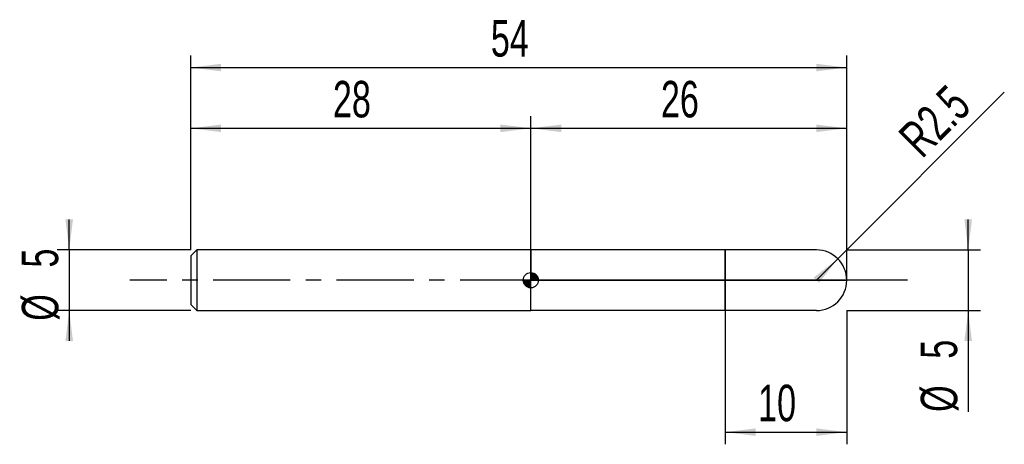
# Model space of a CAD drawing. Extents: x -14.1 to 67, y -13.5 to 21.4.
import ezdxf
from ezdxf.enums import TextEntityAlignment as Align

# ---------------------------------------------------------------- set-up
doc = ezdxf.new("R2010")
doc.units = 0
doc.linetypes.add('CENTER', pattern=[10.16, 6.35, -1.27, 1.27, -1.27])
doc.layers.get('0').update_dxf_attribs({"linetype": 'CONTINUOUS'})
for name, color, linetype in [('1', 4, 'CONTINUOUS'), ('2', 7, 'CONTINUOUS'), ('4', 2, 'CENTER'), ('CUT', 1, 'CONTINUOUS'), ('NOCUT', 7, 'CONTINUOUS'), ('SK1', 4, 'CONTINUOUS'), ('SK2', 7, 'CONTINUOUS'), ('SK4', 2, 'CENTER')]:
    doc.layers.add(name, color=color, linetype=linetype)
doc.dimstyles.new('SLDDIMSTYLE0', dxfattribs={"dimtxt": 3, "dimasz": 2.5, "dimexe": 0, "dimexo": 0.0625, "dimgap": 0.75, "dimtad": 1, "dimrnd": 1e-09, "dimzin": 12, "dimsah": 1, "dimcen": 0.09, "dimazin": 3, "dimtfac": 1, "dimtofl": 0, "dimtmove": 0, "dimatfit": 3})
doc.dimstyles.new('SLDDIMSTYLE1', dxfattribs={"dimtxt": 3, "dimasz": 2.5, "dimexe": 0, "dimexo": 0.0625, "dimgap": 0.75, "dimtad": 1, "dimrnd": 1e-09, "dimzin": 12, "dimsah": 1, "dimcen": 0.09, "dimazin": 3, "dimtfac": 1, "dimtmove": 0, "dimatfit": 3})
doc.dimstyles.new('SLDDIMSTYLE2', dxfattribs={"dimtxt": 3, "dimasz": 2.5, "dimexe": 0, "dimexo": 0.0625, "dimgap": 0.75, "dimtad": 1, "dimrnd": 1e-09, "dimzin": 12, "dimsah": 1, "dimcen": 0, "dimazin": 3, "dimtfac": 1, "dimtofl": 0, "dimtmove": 0, "dimatfit": 3})

# ---------------------------------------------------------------- blocks, each defined once
blk = doc.blocks.new('_D')
at = {"layer": '2'}
for p, q in [((44, -2.5), (44, -13.5)), ((54, -2.5), (54, -13.5)), ((44, -12.5), (54, -12.5))]:
    blk.add_line(p, q, dxfattribs=at)
for points in [[(44, -12.5), (46.5, -12.81), (46.5, -12.19)], [(54, -12.5), (51.5, -12.19), (51.5, -12.81)]]:
    blk.add_solid(points, dxfattribs=at)
at = {"layer": '2', "width": 0.7}
blk.add_text('10', height=3, dxfattribs=at).set_placement((46.708, -12.5), align=Align.BOTTOM_LEFT)
blk = doc.blocks.new('_D_1')
at = {"layer": '2'}
for p, q in [((64, 2.5), (64, 5)), ((54, 2.5), (65, 2.5)), ((64, 2.5), (64, -2.5)), ((54, -2.5), (65, -2.5)), ((64, -2.5), (64, -10.833))]:
    blk.add_line(p, q, dxfattribs=at)
for points in [[(64, 2.5), (64.31, 5), (63.69, 5)], [(64, -2.5), (63.69, -5), (64.31, -5)]]:
    blk.add_solid(points, dxfattribs=at)
at = {"layer": '2', "width": 0.7}
for s, p in [('5', (63.992, -6.459)), ('%%c', (64, -10.833))]:
    blk.add_text(s, height=3, rotation=90, dxfattribs=at).set_placement(p, align=Align.BOTTOM_LEFT)
blk = doc.blocks.new('_D_2')
at = {"layer": '2'}
for q in [(66.973, 15.473), (51.5, 0)]:
    blk.add_line((53.268, 1.768), q, dxfattribs=at)
blk.add_solid([(53.268, 1.768), (51.281, 0.219), (51.719, -0.219)], dxfattribs=at)
at = {"layer": '2', "width": 0.7}
blk.add_text('R2.5', height=3, rotation=45, dxfattribs=at).set_placement((60.832, 9.304), align=Align.BOTTOM_LEFT)
blk = doc.blocks.new('_D_3')
at = {"layer": 'SK2'}
for p, q in [((0, 2.5), (0, 18.5)), ((54, 2.5), (54, 18.5)), ((0, 17.5), (54, 17.5))]:
    blk.add_line(p, q, dxfattribs=at)
for points in [[(0, 17.5), (2.5, 17.19), (2.5, 17.81)], [(54, 17.5), (51.5, 17.81), (51.5, 17.19)]]:
    blk.add_solid(points, dxfattribs=at)
at = {"layer": 'SK2', "width": 0.7}
blk.add_text('54', height=3, dxfattribs=at).set_placement((24.708, 17.5), align=Align.BOTTOM_LEFT)
blk = doc.blocks.new('_D_4')
at = {"layer": 'SK2'}
for p, q in [((0, 2.5), (0, 13.5)), ((28, 2.5), (28, 13.5)), ((0, 12.5), (28, 12.5))]:
    blk.add_line(p, q, dxfattribs=at)
for points in [[(0, 12.5), (2.5, 12.19), (2.5, 12.81)], [(28, 12.5), (25.5, 12.81), (25.5, 12.19)]]:
    blk.add_solid(points, dxfattribs=at)
at = {"layer": 'SK2', "width": 0.7}
blk.add_text('28', height=3, dxfattribs=at).set_placement((11.708, 12.5), align=Align.BOTTOM_LEFT)
blk = doc.blocks.new('_D_5')
at = {"layer": 'SK2'}
for p, q in [((28, 0), (28, 13.5)), ((54, 0), (54, 13.5)), ((28, 12.5), (54, 12.5))]:
    blk.add_line(p, q, dxfattribs=at)
for points in [[(28, 12.5), (30.5, 12.19), (30.5, 12.81)], [(54, 12.5), (51.5, 12.81), (51.5, 12.19)]]:
    blk.add_solid(points, dxfattribs=at)
at = {"layer": 'SK2', "width": 0.7}
blk.add_text('26', height=3, dxfattribs=at).set_placement((38.708, 12.5), align=Align.BOTTOM_LEFT)
blk = doc.blocks.new('_D_6')
at = {"layer": 'SK2'}
for p, q in [((-10, 2.5), (-10, 5)), ((0, 2.5), (-11, 2.5)), ((-10, 2.5), (-10, -2.5)), ((0, -2.5), (-11, -2.5)), ((-10, -2.5), (-10, -5))]:
    blk.add_line(p, q, dxfattribs=at)
for points in [[(-10, 2.5), (-9.69, 5), (-10.31, 5)], [(-10, -2.5), (-10.31, -5), (-9.69, -5)]]:
    blk.add_solid(points, dxfattribs=at)
at = {"layer": 'SK2', "width": 0.7}
for s, p in [('5', (-10.008, 1.041)), ('%%c', (-10, -3.333))]:
    blk.add_text(s, height=3, rotation=90, dxfattribs=at).set_placement(p, align=Align.BOTTOM_LEFT)
blk = doc.blocks.new('*U9')
at = {"color": 0, "linetype": 'CONTINUOUS'}
for points in [[(0, 0), (0, 0.625), (0.122, 0)], [(0.122, 0), (0, 0.625), (0.122, 0.613)], [(0.122, 0), (0.122, 0.613), (0.239, 0)], [(0.239, 0), (0.122, 0.613), (0.239, 0.577)], [(0.239, 0), (0.239, 0.577), (0.347, 0)], [(0.347, 0), (0.239, 0.577), (0.347, 0.52)], [(0.347, 0), (0.347, 0.52), (0.442, 0)], [(0.442, 0), (0.347, 0.52), (0.442, 0.442)], [(0.442, 0), (0.442, 0.442), (0.52, 0)], [(0.52, 0), (0.442, 0.442), (0.52, 0.347)], [(0.52, 0), (0.52, 0.347), (0.577, 0)], [(0.577, 0), (0.52, 0.347), (0.577, 0.239)], [(0.577, 0), (0.577, 0.239), (0.613, 0)], [(0.613, 0), (0.577, 0.239), (0.613, 0.122)], [(0.613, 0), (0.613, 0.122), (0.625, 0)]]:
    blk.add_solid(points, dxfattribs=at)
blk = doc.blocks.new('*U10')
at = {"color": 0, "linetype": 'CONTINUOUS'}
for points in [[(-0.616, -0.109), (-0.625, 0), (-0.616, 0)], [(-0.616, -0.109), (-0.616, 0), (-0.587, -0.214)], [(-0.587, -0.214), (-0.616, 0), (-0.587, 0)], [(-0.587, -0.214), (-0.587, 0), (-0.541, -0.312)], [(-0.541, -0.312), (-0.587, 0), (-0.541, 0)], [(-0.541, -0.312), (-0.541, 0), (-0.479, -0.402)], [(-0.479, -0.402), (-0.541, 0), (-0.479, 0)], [(-0.479, -0.402), (-0.479, 0), (-0.402, -0.479)], [(-0.402, -0.479), (-0.479, 0), (-0.402, 0)], [(-0.402, -0.479), (-0.402, 0), (-0.312, -0.541)], [(-0.312, -0.541), (-0.402, 0), (-0.312, 0)], [(-0.312, -0.541), (-0.312, 0), (-0.214, -0.587)], [(-0.214, -0.587), (-0.312, 0), (-0.214, 0)], [(-0.214, -0.587), (-0.214, 0), (-0.109, -0.616)], [(-0.109, -0.616), (-0.214, 0), (-0.109, 0)], [(-0.109, -0.616), (-0.109, 0), (0, -0.625)], [(0, -0.625), (-0.109, 0), (0, 0)]]:
    blk.add_solid(points, dxfattribs=at)
blk = doc.blocks.new('SW_DOWELSYMBOL_0')
at = {"layer": 'SK1', "color": 0}
blk.add_circle((0, 0), 0.625, dxfattribs=at)
at = {"color": 0, "linetype": 'CONTINUOUS'}
for name in ['*U10', '*U9']:
    blk.add_blockref(name, (0, 0), dxfattribs=at)

msp = doc.modelspace()

# ---------------------------------------------------------------- linework, layer by layer
at = {"layer": '1'}
for p, q in [((44, 2.5), (28, 2.5)), ((28, 2.5), (28, 0)), ((51.5, 2.5), (44, 2.5)), ((44, 2.5), (44, 0)), ((44, 0), (44, 2.5)), ((28, -2.5), (28, 0)), ((44, -2.5), (44, 0)), ((44, 0), (44, -2.5)), ((44, -2.5), (28, -2.5)), ((51.5, -2.5), (44, -2.5))]:
    msp.add_line(p, q, dxfattribs=at)
for start, end in [(0, 90), (270, 0)]:
    msp.add_arc((51.5, 0), 2.5, start, end, dxfattribs=at)
at = {"layer": '4'}
msp.add_line((54, 0), (28, 0), dxfattribs=at)
at = {"layer": 'CUT'}
for p, q in [((51.5, 2.5), (44, 2.5)), ((44, 2.5), (44, 0)), ((44, 0), (54, 0))]:
    msp.add_line(p, q, dxfattribs=at)
msp.add_arc((51.5, 0), 2.5, 0, 90, dxfattribs=at)
at = {"layer": 'NOCUT'}
for p, q in [((44, 2.5), (28, 2.5)), ((28, 2.5), (28, 0)), ((44, 0), (44, 2.5)), ((28, 0), (44, 0))]:
    msp.add_line(p, q, dxfattribs=at)
at = {"layer": 'SK1'}
for p, q in [((0.5, 2.5), (0, 2)), ((28, 2.5), (0.5, 2.5)), ((0.5, 2.5), (0.5, -2.5)), ((0, 2), (0, 0)), ((0, 0), (0, -2)), ((0, -2), (0.5, -2.5)), ((0.5, -2.5), (28, -2.5))]:
    msp.add_line(p, q, dxfattribs=at)
msp.add_circle((28, 0), 0.625, dxfattribs=at)
at = {"layer": 'SK4'}
msp.add_line((59, 0), (-5, 0), dxfattribs=at)

# ---------------------------------------------------------------- block references
at = {"layer": 'SK1'}
msp.add_blockref('SW_DOWELSYMBOL_0', (28, 0), dxfattribs=at)

# ---------------------------------------------------------------- texts
at = {"layer": 'SK2', "width": 0.7}
msp.add_text('AP1', height=0.05, dxfattribs=at).set_placement((28, -0.018), align=Align.BOTTOM_LEFT)

# ---------------------------------------------------------------- dimensions: what is measured, and where the dimension line sits
at = {"layer": '2'}
dim = msp.add_radius_dim(center=(51.5, 0), mpoint=(53.268, 1.768), dimstyle='SLDDIMSTYLE2', dxfattribs=at)
dim.commit()
dim.dimension.update_dxf_attribs({"geometry": '_D_2', "text_midpoint": (64, 12.5), "dimtype": 164})
dim = msp.add_linear_dim(base=(64, -2.5), p1=(54, 2.5), p2=(54, -2.5), angle=90, text='%%c<>', dimstyle='SLDDIMSTYLE1', dxfattribs=at)
dim.commit()
dim.dimension.update_dxf_attribs({"geometry": '_D_1', "text_midpoint": (64, -7.5), "dimtype": 160})
dim = msp.add_linear_dim(base=(54, -12.5), p1=(44, -2.5), p2=(54, -2.5), dimstyle='SLDDIMSTYLE0', dxfattribs=at)
dim.commit()
dim.dimension.update_dxf_attribs({"geometry": '_D', "text_midpoint": (49, -12.5), "dimtype": 160})
at = {"layer": 'SK2'}
for base, p1, p2, picture, middle in [((54, 17.5), (0, 2.5), (54, 2.5), '_D_3', (27, 17.5)), ((28, 12.5), (0, 2.5), (28, 2.5), '_D_4', (14, 12.5)), ((54, 12.5), (28, 0), (54, 0), '_D_5', (41, 12.5))]:
    dim = msp.add_linear_dim(base=base, p1=p1, p2=p2, dimstyle='SLDDIMSTYLE0', dxfattribs=at)
    dim.commit()
    dim.dimension.update_dxf_attribs({"geometry": picture, "text_midpoint": middle, "dimtype": 160})
dim = msp.add_linear_dim(base=(-10, -2.5), p1=(0, 2.5), p2=(0, -2.5), angle=90, text='%%c<>', dimstyle='SLDDIMSTYLE1', dxfattribs=at)
dim.commit()
dim.dimension.update_dxf_attribs({"geometry": '_D_6', "text_midpoint": (-10, 0), "dimtype": 160})

doc.saveas('drawing.dxf')
